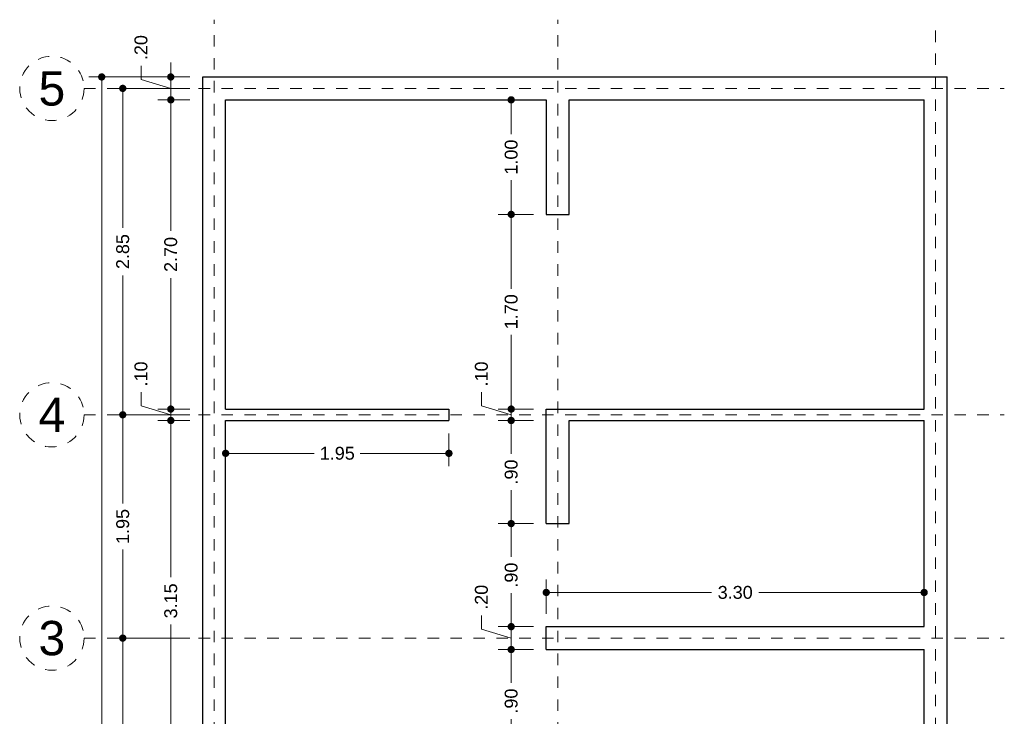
# Model space of a CAD drawing. Header units: millimetres. Extents: x 2564.8 to 2573.4, y 875.7 to 889.9.
# Tile 3 of 3: x 2564.8 to 2573.4, y 883.8 to 889.9. Entities that reach past the tile are written whole.
import ezdxf
from ezdxf.enums import TextEntityAlignment as Align

# ---------------------------------------------------------------- set-up
doc = ezdxf.new("R2010")
doc.units = ezdxf.units.MM
doc.header["$LTSCALE"] = 0.001
doc.linetypes.add('CENTER2', pattern=[28.575, 19.05, -3.175, 3.175, -3.175])
for name, color, linetype, lineweight in [('Cotas', 7, 'Continuous', 18), ('Ejes', 7, 'CENTER2', 5), ('Muros', 7, 'Continuous', 30)]:
    doc.layers.add(name, color=color, linetype=linetype, lineweight=lineweight)
doc.styles.get("Standard").update_dxf_attribs({"font": 'arial.ttf'})
doc.dimstyles.new('1-75', dxfattribs={"dimscale": 75, "dimtxt": 0.0015, "dimasz": 0.00085, "dimexe": 0.0015, "dimexo": 0.0015, "dimgap": 0.0008, "dimtad": 0, "dimzin": 4, "dimdsep": 46, "dimtxsty": 'Standard', "dimblk": 'DOT', "dimcen": 0.0009, "dimclrd": 256, "dimclre": 256, "dimclrt": 256, "dimadec": 0, "dimazin": 0, "dimtfac": 1, "dimtofl": 0, "dimtmove": 1, "dimatfit": 2, "dimfxl": 0.0015, "dimtfill": 1, "dimtolj": 1, "dimtzin": 4, "dimlwd": -1, "dimlwe": -1, "dimarcsym": 0})

# ---------------------------------------------------------------- blocks, each defined once
blk = doc.blocks.new('_DOT')
at = {"color": 0, "linetype": 'ByBlock'}
blk.add_line((-0.5, 0), (-1, 0), dxfattribs=at)
at = {"color": 0, "linetype": 'ByBlock', "const_width": 0.5}
blk.add_lwpolyline([(-0.25, 0, 1), (0.25, 0, 1)], format="xyb", close=True, dxfattribs=at)
blk = doc.blocks.new('*D3')
at = {"layer": 'Cotas', "transparency": 16777216}
for p, q in [((2566.2439, 889.4308), (2565.3617, 889.4308)), ((2565.4742, 889.367), (2565.4742, 883.6251)), ((2565.4742, 877.3945), (2565.4742, 883.1364)), ((2566.2439, 877.3308), (2565.3617, 877.3308))]:
    blk.add_line(p, q, dxfattribs=at)
at = {"layer": 'Defpoints', "color": 0, "transparency": 16777216}
for p in [(2565.4742, 889.4308), (2566.3564, 889.4308), (2566.3564, 877.3308)]:
    blk.add_point(p, dxfattribs=at)
at = {"layer": 'Cotas', "transparency": 16777216, "xscale": 0.06375, "yscale": 0.06375, "zscale": 0.06375}
for p, rotation in [((2565.4742, 889.4308), 90), ((2565.4742, 877.3308), 270)]:
    blk.add_blockref('_DOT', p, dxfattribs=dict(at, rotation=rotation))
at = {"layer": 'Cotas', "transparency": 16777216, "insert": (2565.4742, 883.3808), "char_height": 0.1125, "attachment_point": 5, "rotation": 90, "bg_fill": 3, "box_fill_scale": 1.1, "bg_fill_color": 256, "bg_fill_true_color": 13158600, "bg_fill_transparency": 0}
blk.add_mtext('\\A1;12.10', dxfattribs=at)
blk = doc.blocks.new('*D4')
at = {"layer": 'Cotas', "transparency": 16777216}
for p, q in [((2569.3564, 884.7433), (2569.3564, 885.0419)), ((2572.6564, 884.7433), (2572.6564, 885.0419)), ((2569.4202, 884.9294), (2570.8005, 884.9294)), ((2572.5927, 884.9294), (2571.2123, 884.9294))]:
    blk.add_line(p, q, dxfattribs=at)
at = {"layer": 'Defpoints', "color": 0, "transparency": 16777216}
for p in [(2572.6564, 884.9294), (2569.3564, 884.6308), (2572.6564, 884.6308)]:
    blk.add_point(p, dxfattribs=at)
at = {"layer": 'Cotas', "transparency": 16777216, "xscale": 0.06375, "yscale": 0.06375, "zscale": 0.06375, "rotation": 180}
blk.add_blockref('_DOT', (2569.3564, 884.9294), dxfattribs=at)
at = {"layer": 'Cotas', "transparency": 16777216, "xscale": 0.06375, "yscale": 0.06375, "zscale": 0.06375}
blk.add_blockref('_DOT', (2572.6564, 884.9294), dxfattribs=at)
at = {"layer": 'Cotas', "transparency": 16777216, "insert": (2571.0064, 884.9294), "char_height": 0.1125, "attachment_point": 5, "bg_fill": 3, "box_fill_scale": 1.1, "bg_fill_color": 256, "bg_fill_true_color": 13158600, "bg_fill_transparency": 0}
blk.add_mtext('\\A1;3.30', dxfattribs=at)
blk = doc.blocks.new('*D5')
at = {"layer": 'Cotas', "transparency": 16777216}
for p, q in [((2566.2439, 889.3308), (2565.5455, 889.3308)), ((2565.658, 889.267), (2565.658, 888.1133)), ((2565.658, 886.5445), (2565.658, 887.6983)), ((2566.2439, 886.4808), (2565.5455, 886.4808))]:
    blk.add_line(p, q, dxfattribs=at)
at = {"layer": 'Defpoints', "color": 0, "transparency": 16777216}
for p in [(2566.3564, 889.3308), (2565.658, 886.4808), (2566.3564, 886.4808)]:
    blk.add_point(p, dxfattribs=at)
at = {"layer": 'Cotas', "transparency": 16777216, "xscale": 0.06375, "yscale": 0.06375, "zscale": 0.06375}
for p, rotation in [((2565.658, 889.3308), 90), ((2565.658, 886.4808), 270)]:
    blk.add_blockref('_DOT', p, dxfattribs=dict(at, rotation=rotation))
at = {"layer": 'Cotas', "transparency": 16777216, "insert": (2565.658, 887.9058), "char_height": 0.1125, "attachment_point": 5, "rotation": 90, "bg_fill": 3, "box_fill_scale": 1.1, "bg_fill_color": 256, "bg_fill_true_color": 13158600, "bg_fill_transparency": 0}
blk.add_mtext('\\A1;2.85', dxfattribs=at)
blk = doc.blocks.new('*D6')
at = {"layer": 'Cotas', "transparency": 16777216}
for p, q in [((2566.2439, 886.4808), (2565.5455, 886.4808)), ((2565.658, 886.417), (2565.658, 885.707)), ((2565.658, 884.5945), (2565.658, 885.3045)), ((2566.2439, 884.5308), (2565.5455, 884.5308))]:
    blk.add_line(p, q, dxfattribs=at)
at = {"layer": 'Defpoints', "color": 0, "transparency": 16777216}
for p in [(2566.3564, 886.4808), (2565.658, 884.5308), (2566.3564, 884.5308)]:
    blk.add_point(p, dxfattribs=at)
at = {"layer": 'Cotas', "transparency": 16777216, "xscale": 0.06375, "yscale": 0.06375, "zscale": 0.06375}
for p, rotation in [((2565.658, 886.4808), 90), ((2565.658, 884.5308), 270)]:
    blk.add_blockref('_DOT', p, dxfattribs=dict(at, rotation=rotation))
at = {"layer": 'Cotas', "transparency": 16777216, "insert": (2565.658, 885.5058), "char_height": 0.1125, "attachment_point": 5, "rotation": 90, "bg_fill": 3, "box_fill_scale": 1.1, "bg_fill_color": 256, "bg_fill_true_color": 13158600, "bg_fill_transparency": 0}
blk.add_mtext('\\A1;1.95', dxfattribs=at)
blk = doc.blocks.new('*D7')
at = {"layer": 'Cotas', "transparency": 16777216}
for p, q in [((2566.2439, 884.5308), (2565.5455, 884.5308)), ((2565.658, 884.467), (2565.658, 883.2123)), ((2565.658, 881.5445), (2565.658, 882.7993)), ((2566.2439, 881.4808), (2565.5455, 881.4808))]:
    blk.add_line(p, q, dxfattribs=at)
at = {"layer": 'Defpoints', "color": 0, "transparency": 16777216}
for p in [(2566.3564, 884.5308), (2565.658, 881.4808), (2566.3564, 881.4808)]:
    blk.add_point(p, dxfattribs=at)
at = {"layer": 'Cotas', "transparency": 16777216, "xscale": 0.06375, "yscale": 0.06375, "zscale": 0.06375}
for p, rotation in [((2565.658, 884.5308), 90), ((2565.658, 881.4808), 270)]:
    blk.add_blockref('_DOT', p, dxfattribs=dict(at, rotation=rotation))
at = {"layer": 'Cotas', "transparency": 16777216, "insert": (2565.658, 883.0058), "char_height": 0.1125, "attachment_point": 5, "rotation": 90, "bg_fill": 3, "box_fill_scale": 1.1, "bg_fill_color": 256, "bg_fill_true_color": 13158600, "bg_fill_transparency": 0}
blk.add_mtext('\\A1;3.05', dxfattribs=at)
blk = doc.blocks.new('*D9')
at = {"layer": 'Cotas', "transparency": 16777216}
for p, q in [((2565.8176, 889.4088), (2565.8176, 889.5288)), ((2566.0775, 889.4945), (2566.0775, 889.5583)), ((2566.2439, 889.4308), (2565.965, 889.4308)), ((2566.0775, 889.4308), (2566.0775, 889.2308)), ((2566.0775, 889.3308), (2565.8176, 889.4088)), ((2566.2439, 889.2308), (2565.965, 889.2308)), ((2566.0775, 889.167), (2566.0775, 889.1033))]:
    blk.add_line(p, q, dxfattribs=at)
at = {"layer": 'Defpoints', "color": 0, "transparency": 16777216}
for p in [(2566.3564, 889.4308), (2566.0775, 889.2308), (2566.3564, 889.2308)]:
    blk.add_point(p, dxfattribs=at)
at = {"layer": 'Cotas', "transparency": 16777216, "xscale": 0.06375, "yscale": 0.06375, "zscale": 0.06375}
for p, rotation in [((2566.0775, 889.4308), 270), ((2566.0775, 889.2308), 90)]:
    blk.add_blockref('_DOT', p, dxfattribs=dict(at, rotation=rotation))
at = {"layer": 'Cotas', "transparency": 16777216, "insert": (2565.8176, 889.6871), "char_height": 0.1125, "attachment_point": 5, "rotation": 90, "bg_fill": 3, "box_fill_scale": 1.1, "bg_fill_color": 256, "bg_fill_true_color": 13158600, "bg_fill_transparency": 0}
blk.add_mtext('\\A1;.20', dxfattribs=at)
blk = doc.blocks.new('*D10')
at = {"layer": 'Cotas', "transparency": 16777216}
for p, q in [((2566.2439, 889.2308), (2565.965, 889.2308)), ((2566.0775, 889.167), (2566.0775, 888.0876)), ((2566.0775, 886.5945), (2566.0775, 887.6739)), ((2566.2439, 886.5308), (2565.965, 886.5308))]:
    blk.add_line(p, q, dxfattribs=at)
at = {"layer": 'Defpoints', "color": 0, "transparency": 16777216}
for p in [(2566.3564, 889.2308), (2566.0775, 886.5308), (2566.3564, 886.5308)]:
    blk.add_point(p, dxfattribs=at)
at = {"layer": 'Cotas', "transparency": 16777216, "xscale": 0.06375, "yscale": 0.06375, "zscale": 0.06375}
for p, rotation in [((2566.0775, 889.2308), 90), ((2566.0775, 886.5308), 270)]:
    blk.add_blockref('_DOT', p, dxfattribs=dict(at, rotation=rotation))
at = {"layer": 'Cotas', "transparency": 16777216, "insert": (2566.0775, 887.8808), "char_height": 0.1125, "attachment_point": 5, "rotation": 90, "bg_fill": 3, "box_fill_scale": 1.1, "bg_fill_color": 256, "bg_fill_true_color": 13158600, "bg_fill_transparency": 0}
blk.add_mtext('\\A1;2.70', dxfattribs=at)
blk = doc.blocks.new('*D11')
at = {"layer": 'Cotas', "transparency": 16777216}
for p, q in [((2565.8176, 886.5588), (2565.8176, 886.6788)), ((2566.0775, 886.5945), (2566.0775, 886.6583)), ((2566.0775, 886.4808), (2565.8176, 886.5588)), ((2566.2439, 886.5308), (2565.965, 886.5308)), ((2566.0775, 886.5308), (2566.0775, 886.4308)), ((2566.2439, 886.4308), (2565.965, 886.4308)), ((2566.0775, 886.367), (2566.0775, 886.3033))]:
    blk.add_line(p, q, dxfattribs=at)
at = {"layer": 'Defpoints', "color": 0, "transparency": 16777216}
for p in [(2566.3564, 886.5308), (2566.0775, 886.4308), (2566.3564, 886.4308)]:
    blk.add_point(p, dxfattribs=at)
at = {"layer": 'Cotas', "transparency": 16777216, "xscale": 0.06375, "yscale": 0.06375, "zscale": 0.06375}
for p, rotation in [((2566.0775, 886.5308), 270), ((2566.0775, 886.4308), 90)]:
    blk.add_blockref('_DOT', p, dxfattribs=dict(at, rotation=rotation))
at = {"layer": 'Cotas', "transparency": 16777216, "insert": (2565.8176, 886.8371), "char_height": 0.1125, "attachment_point": 5, "rotation": 90, "bg_fill": 3, "box_fill_scale": 1.1, "bg_fill_color": 256, "bg_fill_true_color": 13158600, "bg_fill_transparency": 0}
blk.add_mtext('\\A1;.10', dxfattribs=at)
blk = doc.blocks.new('*D12')
at = {"layer": 'Cotas', "transparency": 16777216}
for p, q in [((2566.2439, 886.4308), (2565.965, 886.4308)), ((2566.0775, 886.367), (2566.0775, 885.0623)), ((2566.0775, 883.3445), (2566.0775, 884.6493)), ((2566.2439, 883.2808), (2565.965, 883.2808))]:
    blk.add_line(p, q, dxfattribs=at)
at = {"layer": 'Defpoints', "color": 0, "transparency": 16777216}
for p in [(2566.3564, 886.4308), (2566.0775, 883.2808), (2566.3564, 883.2808)]:
    blk.add_point(p, dxfattribs=at)
at = {"layer": 'Cotas', "transparency": 16777216, "xscale": 0.06375, "yscale": 0.06375, "zscale": 0.06375}
for p, rotation in [((2566.0775, 886.4308), 90), ((2566.0775, 883.2808), 270)]:
    blk.add_blockref('_DOT', p, dxfattribs=dict(at, rotation=rotation))
at = {"layer": 'Cotas', "transparency": 16777216, "insert": (2566.0775, 884.8558), "char_height": 0.1125, "attachment_point": 5, "rotation": 90, "bg_fill": 3, "box_fill_scale": 1.1, "bg_fill_color": 256, "bg_fill_true_color": 13158600, "bg_fill_transparency": 0}
blk.add_mtext('\\A1;3.15', dxfattribs=at)
blk = doc.blocks.new('*D36')
at = {"layer": 'Cotas', "transparency": 16777216}
for p, q in [((2569.2439, 884.4308), (2568.9378, 884.4308)), ((2569.0503, 884.367), (2569.0503, 884.1391)), ((2569.0503, 883.5945), (2569.0503, 883.8224)), ((2569.2439, 883.5308), (2568.9378, 883.5308))]:
    blk.add_line(p, q, dxfattribs=at)
at = {"layer": 'Defpoints', "color": 0, "transparency": 16777216}
for p in [(2569.0503, 884.4308), (2569.3564, 884.4308), (2569.3564, 883.5308)]:
    blk.add_point(p, dxfattribs=at)
at = {"layer": 'Cotas', "transparency": 16777216, "xscale": 0.06375, "yscale": 0.06375, "zscale": 0.06375}
for p, rotation in [((2569.0503, 884.4308), 90), ((2569.0503, 883.5308), 270)]:
    blk.add_blockref('_DOT', p, dxfattribs=dict(at, rotation=rotation))
at = {"layer": 'Cotas', "transparency": 16777216, "insert": (2569.0503, 883.9808), "char_height": 0.1125, "attachment_point": 5, "rotation": 90, "bg_fill": 3, "box_fill_scale": 1.1, "bg_fill_color": 256, "bg_fill_true_color": 13158600, "bg_fill_transparency": 0}
blk.add_mtext('\\A1;.90', dxfattribs=at)
blk = doc.blocks.new('*D37')
at = {"layer": 'Cotas', "transparency": 16777216}
for p, q in [((2568.7904, 884.6088), (2568.7904, 884.7288)), ((2569.0503, 884.6945), (2569.0503, 884.7583)), ((2569.0503, 884.5308), (2568.7904, 884.6088)), ((2569.2439, 884.6308), (2568.9378, 884.6308)), ((2569.0503, 884.4308), (2569.0503, 884.6308)), ((2569.2439, 884.4308), (2568.9378, 884.4308)), ((2569.0503, 884.367), (2569.0503, 884.3033))]:
    blk.add_line(p, q, dxfattribs=at)
at = {"layer": 'Defpoints', "color": 0, "transparency": 16777216}
for p in [(2569.0503, 884.6308), (2569.3564, 884.6308), (2569.3564, 884.4308)]:
    blk.add_point(p, dxfattribs=at)
at = {"layer": 'Cotas', "transparency": 16777216, "xscale": 0.06375, "yscale": 0.06375, "zscale": 0.06375}
for p, rotation in [((2569.0503, 884.6308), 270), ((2569.0503, 884.4308), 90)]:
    blk.add_blockref('_DOT', p, dxfattribs=dict(at, rotation=rotation))
at = {"layer": 'Cotas', "transparency": 16777216, "insert": (2568.7904, 884.8871), "char_height": 0.1125, "attachment_point": 5, "rotation": 90, "bg_fill": 3, "box_fill_scale": 1.1, "bg_fill_color": 256, "bg_fill_true_color": 13158600, "bg_fill_transparency": 0}
blk.add_mtext('\\A1;.20', dxfattribs=at)
blk = doc.blocks.new('*D38')
at = {"layer": 'Cotas', "transparency": 16777216}
for p, q in [((2569.2439, 885.5308), (2568.9378, 885.5308)), ((2569.0503, 885.467), (2569.0503, 885.2391)), ((2569.0503, 884.6945), (2569.0503, 884.9224)), ((2569.2439, 884.6308), (2568.9378, 884.6308))]:
    blk.add_line(p, q, dxfattribs=at)
at = {"layer": 'Defpoints', "color": 0, "transparency": 16777216}
for p in [(2569.0503, 885.5308), (2569.3564, 885.5308), (2569.3564, 884.6308)]:
    blk.add_point(p, dxfattribs=at)
at = {"layer": 'Cotas', "transparency": 16777216, "xscale": 0.06375, "yscale": 0.06375, "zscale": 0.06375}
for p, rotation in [((2569.0503, 885.5308), 90), ((2569.0503, 884.6308), 270)]:
    blk.add_blockref('_DOT', p, dxfattribs=dict(at, rotation=rotation))
at = {"layer": 'Cotas', "transparency": 16777216, "insert": (2569.0503, 885.0808), "char_height": 0.1125, "attachment_point": 5, "rotation": 90, "bg_fill": 3, "box_fill_scale": 1.1, "bg_fill_color": 256, "bg_fill_true_color": 13158600, "bg_fill_transparency": 0}
blk.add_mtext('\\A1;.90', dxfattribs=at)
blk = doc.blocks.new('*D39')
at = {"layer": 'Cotas', "transparency": 16777216}
for p, q in [((2569.2439, 886.4308), (2568.9378, 886.4308)), ((2569.0503, 886.367), (2569.0503, 886.1391)), ((2569.0503, 885.5945), (2569.0503, 885.8224)), ((2569.2439, 885.5308), (2568.9378, 885.5308))]:
    blk.add_line(p, q, dxfattribs=at)
at = {"layer": 'Defpoints', "color": 0, "transparency": 16777216}
for p in [(2569.0503, 886.4308), (2569.3564, 886.4308), (2569.3564, 885.5308)]:
    blk.add_point(p, dxfattribs=at)
at = {"layer": 'Cotas', "transparency": 16777216, "xscale": 0.06375, "yscale": 0.06375, "zscale": 0.06375}
for p, rotation in [((2569.0503, 886.4308), 90), ((2569.0503, 885.5308), 270)]:
    blk.add_blockref('_DOT', p, dxfattribs=dict(at, rotation=rotation))
at = {"layer": 'Cotas', "transparency": 16777216, "insert": (2569.0503, 885.9808), "char_height": 0.1125, "attachment_point": 5, "rotation": 90, "bg_fill": 3, "box_fill_scale": 1.1, "bg_fill_color": 256, "bg_fill_true_color": 13158600, "bg_fill_transparency": 0}
blk.add_mtext('\\A1;.90', dxfattribs=at)
blk = doc.blocks.new('*D40')
at = {"layer": 'Cotas', "transparency": 16777216}
for p, q in [((2568.7904, 886.5588), (2568.7904, 886.6788)), ((2569.0503, 886.5945), (2569.0503, 886.6583)), ((2569.0503, 886.4808), (2568.7904, 886.5588)), ((2569.2439, 886.5308), (2568.9378, 886.5308)), ((2569.0503, 886.4308), (2569.0503, 886.5308)), ((2569.2439, 886.4308), (2568.9378, 886.4308)), ((2569.0503, 886.367), (2569.0503, 886.3033))]:
    blk.add_line(p, q, dxfattribs=at)
at = {"layer": 'Defpoints', "color": 0, "transparency": 16777216}
for p in [(2569.0503, 886.5308), (2569.3564, 886.5308), (2569.3564, 886.4308)]:
    blk.add_point(p, dxfattribs=at)
at = {"layer": 'Cotas', "transparency": 16777216, "xscale": 0.06375, "yscale": 0.06375, "zscale": 0.06375}
for p, rotation in [((2569.0503, 886.5308), 270), ((2569.0503, 886.4308), 90)]:
    blk.add_blockref('_DOT', p, dxfattribs=dict(at, rotation=rotation))
at = {"layer": 'Cotas', "transparency": 16777216, "insert": (2568.7904, 886.8371), "char_height": 0.1125, "attachment_point": 5, "rotation": 90, "bg_fill": 3, "box_fill_scale": 1.1, "bg_fill_color": 256, "bg_fill_true_color": 13158600, "bg_fill_transparency": 0}
blk.add_mtext('\\A1;.10', dxfattribs=at)
blk = doc.blocks.new('*D41')
at = {"layer": 'Cotas', "transparency": 16777216}
for p, q in [((2569.2439, 888.2308), (2568.9378, 888.2308)), ((2569.0503, 888.167), (2569.0503, 887.5814)), ((2569.0503, 886.5945), (2569.0503, 887.1801)), ((2569.2439, 886.5308), (2568.9378, 886.5308))]:
    blk.add_line(p, q, dxfattribs=at)
at = {"layer": 'Defpoints', "color": 0, "transparency": 16777216}
for p in [(2569.0503, 888.2308), (2569.3564, 888.2308), (2569.3564, 886.5308)]:
    blk.add_point(p, dxfattribs=at)
at = {"layer": 'Cotas', "transparency": 16777216, "xscale": 0.06375, "yscale": 0.06375, "zscale": 0.06375}
for p, rotation in [((2569.0503, 888.2308), 90), ((2569.0503, 886.5308), 270)]:
    blk.add_blockref('_DOT', p, dxfattribs=dict(at, rotation=rotation))
at = {"layer": 'Cotas', "transparency": 16777216, "insert": (2569.0503, 887.3808), "char_height": 0.1125, "attachment_point": 5, "rotation": 90, "bg_fill": 3, "box_fill_scale": 1.1, "bg_fill_color": 256, "bg_fill_true_color": 13158600, "bg_fill_transparency": 0}
blk.add_mtext('\\A1;1.70', dxfattribs=at)
blk = doc.blocks.new('*D42')
at = {"layer": 'Cotas', "transparency": 16777216}
for p, q in [((2569.2439, 889.2308), (2568.9378, 889.2308)), ((2569.0503, 889.167), (2569.0503, 888.9314)), ((2569.0503, 888.2945), (2569.0503, 888.5301)), ((2569.2439, 888.2308), (2568.9378, 888.2308))]:
    blk.add_line(p, q, dxfattribs=at)
at = {"layer": 'Defpoints', "color": 0, "transparency": 16777216}
for p in [(2569.0503, 889.2308), (2569.3564, 889.2308), (2569.3564, 888.2308)]:
    blk.add_point(p, dxfattribs=at)
at = {"layer": 'Cotas', "transparency": 16777216, "xscale": 0.06375, "yscale": 0.06375, "zscale": 0.06375}
for p, rotation in [((2569.0503, 889.2308), 90), ((2569.0503, 888.2308), 270)]:
    blk.add_blockref('_DOT', p, dxfattribs=dict(at, rotation=rotation))
at = {"layer": 'Cotas', "transparency": 16777216, "insert": (2569.0503, 888.7308), "char_height": 0.1125, "attachment_point": 5, "rotation": 90, "bg_fill": 3, "box_fill_scale": 1.1, "bg_fill_color": 256, "bg_fill_true_color": 13158600, "bg_fill_transparency": 0}
blk.add_mtext('\\A1;1.00', dxfattribs=at)
blk = doc.blocks.new('*D50')
at = {"layer": 'Cotas', "transparency": 16777216}
for p, q in [((2566.5564, 886.3183), (2566.5564, 886.0317)), ((2568.5064, 886.3183), (2568.5064, 886.0317)), ((2566.6202, 886.1442), (2567.3302, 886.1442)), ((2568.4427, 886.1442), (2567.7327, 886.1442))]:
    blk.add_line(p, q, dxfattribs=at)
at = {"layer": 'Defpoints', "color": 0, "transparency": 16777216}
for p in [(2566.5564, 886.4308), (2568.5064, 886.4308), (2568.5064, 886.1442)]:
    blk.add_point(p, dxfattribs=at)
at = {"layer": 'Cotas', "transparency": 16777216, "xscale": 0.06375, "yscale": 0.06375, "zscale": 0.06375, "rotation": 180}
blk.add_blockref('_DOT', (2566.5564, 886.1442), dxfattribs=at)
at = {"layer": 'Cotas', "transparency": 16777216, "xscale": 0.06375, "yscale": 0.06375, "zscale": 0.06375}
blk.add_blockref('_DOT', (2568.5064, 886.1442), dxfattribs=at)
at = {"layer": 'Cotas', "transparency": 16777216, "insert": (2567.5314, 886.1442), "char_height": 0.1125, "attachment_point": 5, "bg_fill": 3, "box_fill_scale": 1.1, "bg_fill_color": 256, "bg_fill_true_color": 13158600, "bg_fill_transparency": 0}
blk.add_mtext('\\A1;1.95', dxfattribs=at)

msp = doc.modelspace()

# ---------------------------------------------------------------- linework, layer by layer
at = {"layer": 'Ejes', "linetype": 'CENTER2'}
for p, q in [((2566.4564, 876.2956), (2566.4564, 889.9308)), ((2569.4564, 876.2956), (2569.4564, 889.9308)), ((2572.7564, 876.3352), (2572.7564, 889.9308)), ((2565.3205, 889.3308), (2573.3564, 889.3308)), ((2565.3205, 886.4808), (2573.3564, 886.4808)), ((2565.3205, 884.5308), (2573.3564, 884.5308))]:
    msp.add_line(p, q, dxfattribs=at)
at = {"layer": 'Ejes'}
for centre in [(2565.0393, 889.3308), (2565.0393, 886.4808), (2565.0393, 884.5308)]:
    msp.add_circle(centre, 0.2812, dxfattribs=at)
at = {"layer": 'Muros'}
for p, q in [((2566.3564, 877.3308), (2566.3564, 889.4308)), ((2566.3564, 889.4308), (2572.8564, 889.4308)), ((2572.8564, 877.3308), (2572.8564, 889.4308)), ((2566.5564, 886.5308), (2566.5564, 889.2308)), ((2566.5564, 889.2308), (2569.3564, 889.2308)), ((2569.3564, 889.2308), (2569.3564, 888.2308)), ((2569.5564, 888.2308), (2569.5564, 889.2308)), ((2569.5564, 889.2308), (2572.6564, 889.2308)), ((2572.6564, 886.5308), (2572.6564, 889.2308)), ((2569.3564, 888.2308), (2569.5564, 888.2308)), ((2566.5564, 886.5308), (2568.5064, 886.5308)), ((2568.5064, 886.5308), (2568.5064, 886.4308)), ((2569.3564, 885.5308), (2569.3564, 886.5308)), ((2569.3564, 886.5308), (2572.6564, 886.5308)), ((2566.5564, 883.2808), (2566.5564, 886.4308)), ((2566.5564, 886.4308), (2568.5064, 886.4308)), ((2569.5564, 885.5308), (2569.5564, 886.4308)), ((2569.5564, 886.4308), (2572.6564, 886.4308)), ((2572.6564, 884.6308), (2572.6564, 886.4308)), ((2569.3564, 885.5308), (2569.5564, 885.5308)), ((2569.3564, 884.4308), (2569.3564, 884.6308)), ((2569.3564, 884.6308), (2572.6564, 884.6308)), ((2569.3564, 884.4308), (2569.3564, 884.6308)), ((2569.3564, 884.4308), (2572.6564, 884.4308)), ((2572.6564, 881.5308), (2572.6564, 884.4308))]:
    msp.add_line(p, q, dxfattribs=at)

# ---------------------------------------------------------------- texts
at = {"layer": 'Ejes'}
for s, p in [('5', (2565.0393, 889.3308)), ('4', (2565.0393, 886.4808)), ('3', (2565.0393, 884.5308))]:
    msp.add_text(s, height=0.3, dxfattribs=at).set_placement(p, align=Align.MIDDLE_CENTER)

# ---------------------------------------------------------------- next in the draw order: dimensions: what is measured, and where the dimension line sits
at = {"layer": 'Cotas'}
for base, p1, p2, picture, middle in [((2565.4742, 889.4308), (2566.3564, 877.3308), (2566.3564, 889.4308), '*D3', (2565.4742, 883.3808)), ((2569.0503, 884.4308), (2569.3564, 883.5308), (2569.3564, 884.4308), '*D36', (2569.0503, 883.9808))]:
    dim = msp.add_linear_dim(base=base, p1=p1, p2=p2, angle=90, dimstyle='1-75', dxfattribs=at)
    dim.commit()
    dim.dimension.update_dxf_attribs({"geometry": picture, "text_midpoint": middle})
for base, p1, p2, picture, middle in [((2568.5064, 886.1442), (2566.5564, 886.4308), (2568.5064, 886.4308), '*D50', (2567.5314, 886.1442)), ((2572.6564, 884.9294), (2569.3564, 884.6308), (2572.6564, 884.6308), '*D4', (2571.0064, 884.9294))]:
    dim = msp.add_linear_dim(base=base, p1=p1, p2=p2, dimstyle='1-75', dxfattribs=at)
    dim.commit()
    dim.dimension.update_dxf_attribs({"geometry": picture, "text_midpoint": middle})

# ---------------------------------------------------------------- next in the draw order: dimensions: what is measured, and where the dimension line sits
for base, p1, p2, picture, middle in [((2565.658, 886.4808), (2566.3564, 889.3308), (2566.3564, 886.4808), '*D5', (2565.658, 887.9058)), ((2569.0503, 884.6308), (2569.3564, 884.4308), (2569.3564, 884.6308), '*D37', (2568.7904, 884.7888))]:
    dim = msp.add_linear_dim(base=base, p1=p1, p2=p2, angle=90, dimstyle='1-75', dxfattribs=at)
    dim.commit()
    dim.dimension.update_dxf_attribs({"geometry": picture, "text_midpoint": middle})

# ---------------------------------------------------------------- next in the draw order: dimensions: what is measured, and where the dimension line sits
for base, p1, p2, picture, middle in [((2566.0775, 889.2308), (2566.3564, 889.4308), (2566.3564, 889.2308), '*D9', (2565.8176, 889.5888)), ((2565.658, 884.5308), (2566.3564, 886.4808), (2566.3564, 884.5308), '*D6', (2565.658, 885.5058)), ((2569.0503, 885.5308), (2569.3564, 884.6308), (2569.3564, 885.5308), '*D38', (2569.0503, 885.0808))]:
    dim = msp.add_linear_dim(base=base, p1=p1, p2=p2, angle=90, dimstyle='1-75', dxfattribs=at)
    dim.commit()
    dim.dimension.update_dxf_attribs({"geometry": picture, "text_midpoint": middle})

# ---------------------------------------------------------------- next in the draw order: dimensions: what is measured, and where the dimension line sits
for base, p1, p2, picture, middle in [((2566.0775, 886.5308), (2566.3564, 889.2308), (2566.3564, 886.5308), '*D10', (2566.0775, 887.8808)), ((2569.0503, 886.4308), (2569.3564, 885.5308), (2569.3564, 886.4308), '*D39', (2569.0503, 885.9808)), ((2565.658, 881.4808), (2566.3564, 884.5308), (2566.3564, 881.4808), '*D7', (2565.658, 883.0058))]:
    dim = msp.add_linear_dim(base=base, p1=p1, p2=p2, angle=90, dimstyle='1-75', dxfattribs=at)
    dim.commit()
    dim.dimension.update_dxf_attribs({"geometry": picture, "text_midpoint": middle})

# ---------------------------------------------------------------- next in the draw order: dimensions: what is measured, and where the dimension line sits
for base, p1, p2, picture, middle in [((2566.0775, 886.4308), (2566.3564, 886.5308), (2566.3564, 886.4308), '*D11', (2565.8176, 886.7388)), ((2569.0503, 886.5308), (2569.3564, 886.4308), (2569.3564, 886.5308), '*D40', (2568.7904, 886.7388))]:
    dim = msp.add_linear_dim(base=base, p1=p1, p2=p2, angle=90, dimstyle='1-75', dxfattribs=at)
    dim.commit()
    dim.dimension.update_dxf_attribs({"geometry": picture, "text_midpoint": middle})

# ---------------------------------------------------------------- next in the draw order: dimensions: what is measured, and where the dimension line sits
for base, p1, p2, picture, middle in [((2569.0503, 888.2308), (2569.3564, 886.5308), (2569.3564, 888.2308), '*D41', (2569.0503, 887.3808)), ((2566.0775, 883.2808), (2566.3564, 886.4308), (2566.3564, 883.2808), '*D12', (2566.0775, 884.8558))]:
    dim = msp.add_linear_dim(base=base, p1=p1, p2=p2, angle=90, dimstyle='1-75', dxfattribs=at)
    dim.commit()
    dim.dimension.update_dxf_attribs({"geometry": picture, "text_midpoint": middle})

# ---------------------------------------------------------------- next in the draw order: dimensions: what is measured, and where the dimension line sits
dim = msp.add_linear_dim(base=(2569.0503, 889.2308), p1=(2569.3564, 888.2308), p2=(2569.3564, 889.2308), angle=90, dimstyle='1-75', dxfattribs=at)
dim.commit()
dim.dimension.update_dxf_attribs({"geometry": '*D42', "text_midpoint": (2569.0503, 888.7308)})

doc.saveas('drawing.dxf')
